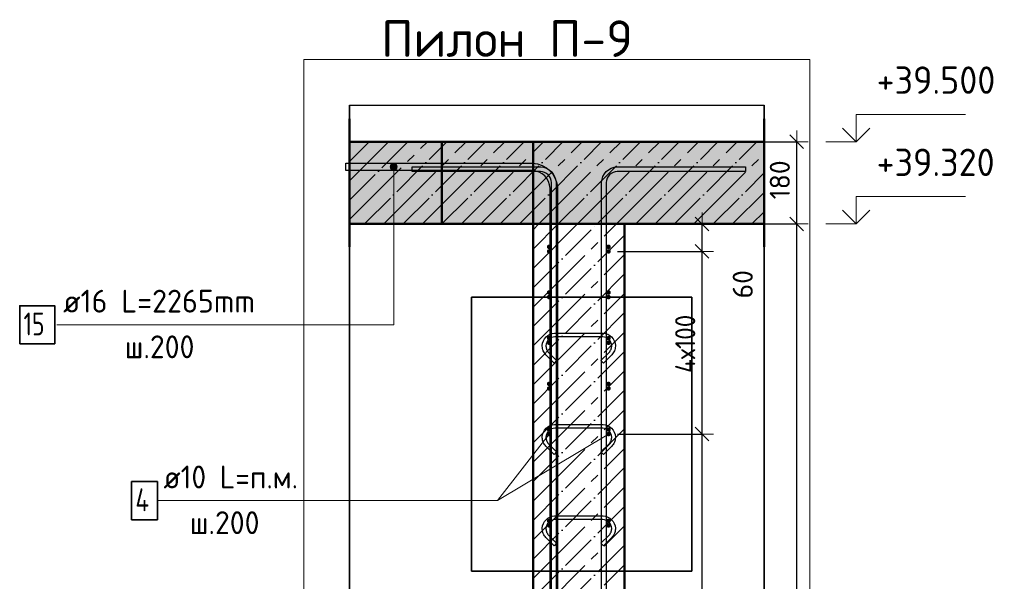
# Model space of a CAD drawing. Header units: millimetres. Extents: x -19950 to 69837, y -2757 to 40090.
# Tile 22 of 136: x -15960 to -13803, y 9130 to 10360. Entities that reach past the tile are written whole.
import ezdxf

# ---------------------------------------------------------------- set-up
doc = ezdxf.new("R2010")
doc.units = ezdxf.units.MM
doc.header["$PDMODE"] = 65
for name, pattern in [('______11', [100, 80, -10, 0, -10]), ('______5', [220, 160, -20, 20, -20]), ('________', [0])]:
    doc.linetypes.add(name, pattern=pattern)
for name, color, linetype, lineweight in [('Standard', 7, 'Continuous', 25), ('Арм.стержн. Арматура края', 96, 'Continuous', 35), ('Арм.стержн. вертикальными 1', 22, 'Continuous', 35), ('Арм.стержн.горизонт. 1', 180, 'Continuous', 35), ('Высотная отметки_ общее', 7, 'Continuous', 13), ('Размерная линия_ общее', 7, 'Continuous', 13)]:
    doc.layers.add(name, color=color, linetype=linetype, lineweight=lineweight)
doc.layers.add('Арм.стержн. вертикальными 2', color=7, linetype='Continuous', lineweight=35, true_color=0x006e00)
doc.layers.add('Арм.стержн.Стяжки', color=7, linetype='Continuous', lineweight=35, true_color=0x501e0f)
doc.styles.add('ISOCPEUR', font='ISOCPEUR')
doc.dimstyles.new('DIMSTYLE_12', dxfattribs={"dimtxt": 44, "dimasz": 50, "dimexe": 0, "dimexo": 0, "dimgap": 22, "dimtad": 0, "dimdec": 0, "dimrnd": 5, "dimzin": 12, "dimdsep": 46, "dimtxsty": 'ISOCPEUR', "dimblk1": 'ALL_ML_STRICH', "dimblk2": 'ALL_ML_STRICH', "dimsah": 1, "dimcen": 0, "dimclrd": 7, "dimclre": 256, "dimclrt": 7, "dimadec": 0, "dimazin": 0, "dimtfac": 1, "dimtdec": 0, "dimtix": 1, "dimtmove": 2, "dimatfit": 3, "dimfxl": 0, "dimtvp": 1.2, "dimtzin": 0, "dimlwd": 0, "dimlwe": -3, "dimarcsym": 0})
doc.dimstyles.new('DIMSTYLE_7', dxfattribs={"dimtxt": 44, "dimasz": 50, "dimexe": 0, "dimexo": 0, "dimgap": 22, "dimtad": 2, "dimdec": 0, "dimrnd": 5, "dimzin": 12, "dimdsep": 46, "dimtxsty": 'ISOCPEUR', "dimblk1": 'ALL_ML_STRICH', "dimblk2": 'ALL_ML_STRICH', "dimsah": 1, "dimcen": 0, "dimclrd": 7, "dimclre": 256, "dimclrt": 7, "dimadec": 0, "dimazin": 0, "dimtfac": 1, "dimtdec": 0, "dimtix": 1, "dimtmove": 2, "dimatfit": 3, "dimfxl": 0, "dimtzin": 0, "dimlwd": 0, "dimlwe": -3, "dimarcsym": 0})

# ---------------------------------------------------------------- blocks, each defined once
blk = doc.blocks.new('COMPLEX_ELEVATIONDIM_8')
at = {"layer": 'Высотная отметки_ общее', "color": 7, "linetype": 'Continuous', "lineweight": 13, "transparency": 33554687}
for p, q in [((-14128.1, 10092.6), (-14128.1, 10152.6)), ((-14128.1, 10152.6), (-13888.1, 10152.6)), ((-14128.1, 10092.6), (-14158.1, 10122.6)), ((-14128.1, 10092.6), (-14098.1, 10122.6)), ((-14128.1, 10092.6), (-14194.2, 10092.6)), ((-14128.1, 10092.6), (-14128.1, 10092.6)), ((-14128.1, 10092.6), (-14128.1, 10092.6)), ((-14128.1, 10092.6), (-14128.1, 10092.6)), ((-14128.1, 10092.6), (-14128.1, 10092.6)), ((-14128.1, 9912.6), (-14128.1, 9972.6)), ((-14128.1, 9972.6), (-13888.1, 9972.6)), ((-14128.1, 9912.6), (-14158.1, 9942.6)), ((-14128.1, 9912.6), (-14098.1, 9942.6)), ((-14128.1, 9912.6), (-14194.2, 9912.6)), ((-14128.1, 9912.6), (-14128.1, 9912.6)), ((-14128.1, 9912.6), (-14128.1, 9912.6)), ((-14128.1, 9912.6), (-14128.1, 9912.6)), ((-14128.1, 9912.6), (-14128.1, 9912.6))]:
    blk.add_line(p, q, dxfattribs=at)
at = {"layer": 'Высотная отметки_ общее', "color": 7, "linetype": 'Continuous', "lineweight": 13, "transparency": 33554687, "char_height": 60, "width": 298.477, "attachment_point": 7, "style": 'ISOCPEUR'}
for s, insert in [('\\W0.96;+39.500', (-14083.1, 10197.6)), ('\\W0.96;+39.320', (-14083.1, 10017.6))]:
    blk.add_mtext(s, dxfattribs=dict(at, insert=insert))
blk = doc.blocks.new('ALL_ML_STRICH')
at = {"color": 0, "linetype": 'ByBlock', "lineweight": -2}
for p, q in [((0, -0.5), (0, 0.5)), ((-1, 0), (0.5, 0)), ((-0.3, -0.3), (0.3, 0.3))]:
    blk.add_line(p, q, dxfattribs=at)
blk = doc.blocks.new('*D273')
at = {"layer": 'DEFPOINTS', "color": 7, "linetype": 'Continuous', "lineweight": 13, "transparency": 33554687}
for p in [(-14635.3, 9912.6), (-14587.4, 6792.6), (-14258.1, 6792.6)]:
    blk.add_point(p, dxfattribs=at)
at = {"layer": 'Размерная линия_ общее', "color": 253, "linetype": 'Continuous', "lineweight": -2, "true_color": 0xa0a0a0, "transparency": 33554687}
for p, q in [((-14615.3, 9912.6), (-14258.1, 9912.6)), ((-14567.4, 6792.6), (-14258.1, 6792.6))]:
    blk.add_line(p, q, dxfattribs=at)
at = {"layer": 'Размерная линия_ общее', "color": 7, "linetype": 'Continuous', "lineweight": -2, "transparency": 33554687}
blk.add_line((-14258.1, 6792.6), (-14258.1, 9912.6), dxfattribs=at)
at = {"layer": 'Размерная линия_ общее', "color": 7, "linetype": 'Continuous', "lineweight": 13, "transparency": 33554687, "xscale": 50, "yscale": 50, "zscale": 50}
for p, rotation in [((-14258.1, 9912.6), 90), ((-14258.1, 6792.6), 270)]:
    blk.add_blockref('ALL_ML_STRICH', p, dxfattribs=dict(at, rotation=rotation))
at = {"layer": 'Размерная линия_ общее', "color": 7, "linetype": 'Continuous', "lineweight": 13, "transparency": 33554687, "insert": (-14295.1, 8359.2), "char_height": 44, "width": 176, "attachment_point": 5, "rotation": 90, "style": 'ISOCPEUR'}
blk.add_mtext('\\A1;{3120}', dxfattribs=at)
blk = doc.blocks.new('*D274')
at = {"layer": 'DEFPOINTS', "color": 7, "linetype": 'Continuous', "lineweight": 13, "transparency": 33554687}
for p in [(-14635.3, 10092.6), (-14635.3, 9912.6), (-14258.1, 9912.6)]:
    blk.add_point(p, dxfattribs=at)
at = {"layer": 'Размерная линия_ общее', "color": 253, "linetype": 'Continuous', "lineweight": -2, "true_color": 0xa0a0a0, "transparency": 33554687}
for p, q in [((-14615.3, 10092.6), (-14258.1, 10092.6)), ((-14615.3, 9912.6), (-14258.1, 9912.6))]:
    blk.add_line(p, q, dxfattribs=at)
at = {"layer": 'Размерная линия_ общее', "color": 7, "linetype": 'Continuous', "lineweight": -2, "transparency": 33554687}
blk.add_line((-14258.1, 9912.6), (-14258.1, 10092.6), dxfattribs=at)
at = {"layer": 'Размерная линия_ общее', "color": 7, "linetype": 'Continuous', "lineweight": 13, "transparency": 33554687, "xscale": 50, "yscale": 50, "zscale": 50}
for p, rotation in [((-14258.1, 10092.6), 90), ((-14258.1, 9912.6), 270)]:
    blk.add_blockref('ALL_ML_STRICH', p, dxfattribs=dict(at, rotation=rotation))
at = {"layer": 'Размерная линия_ общее', "color": 7, "linetype": 'Continuous', "lineweight": 13, "transparency": 33554687, "insert": (-14295.1, 10009.2), "char_height": 44, "width": 132, "attachment_point": 5, "rotation": 90, "style": 'ISOCPEUR'}
blk.add_mtext('\\A1;{180}', dxfattribs=at)
blk = doc.blocks.new('*D277')
at = {"layer": 'DEFPOINTS', "color": 7, "linetype": 'Continuous', "lineweight": 13, "transparency": 33554687}
for p in [(-14670.3, 9452.6), (-14670.3, 7252.6), (-14465.3, 7252.6)]:
    blk.add_point(p, dxfattribs=at)
at = {"layer": 'Размерная линия_ общее', "color": 253, "linetype": 'Continuous', "lineweight": -2, "true_color": 0xa0a0a0, "transparency": 33554687}
for p, q in [((-14650.3, 9452.6), (-14465.3, 9452.6)), ((-14650.3, 7252.6), (-14465.3, 7252.6))]:
    blk.add_line(p, q, dxfattribs=at)
at = {"layer": 'Размерная линия_ общее', "color": 7, "linetype": 'Continuous', "lineweight": -2, "transparency": 33554687}
blk.add_line((-14465.3, 7252.6), (-14465.3, 9452.6), dxfattribs=at)
at = {"layer": 'Размерная линия_ общее', "color": 7, "linetype": 'Continuous', "lineweight": 13, "transparency": 33554687, "xscale": 50, "yscale": 50, "zscale": 50}
for p, rotation in [((-14465.3, 9452.6), 90), ((-14465.3, 7252.6), 270)]:
    blk.add_blockref('ALL_ML_STRICH', p, dxfattribs=dict(at, rotation=rotation))
at = {"layer": 'Размерная линия_ общее', "color": 7, "linetype": 'Continuous', "lineweight": 13, "transparency": 33554687, "insert": (-14524.3, 8208.6), "char_height": 44, "width": 2.2, "attachment_point": 1, "rotation": 90, "line_spacing_factor": 0.60241, "style": 'ISOCPEUR'}
blk.add_mtext('\\W0.91;11х200=2200', dxfattribs=at)
blk = doc.blocks.new('*D278')
at = {"layer": 'DEFPOINTS', "color": 7, "linetype": 'Continuous', "lineweight": 13, "transparency": 33554687}
for p in [(-14670.3, 9852.6), (-14670.3, 9452.6), (-14465.3, 9452.6)]:
    blk.add_point(p, dxfattribs=at)
at = {"layer": 'Размерная линия_ общее', "color": 253, "linetype": 'Continuous', "lineweight": -2, "true_color": 0xa0a0a0, "transparency": 33554687}
for p, q in [((-14650.3, 9852.6), (-14465.3, 9852.6)), ((-14650.3, 9452.6), (-14465.3, 9452.6))]:
    blk.add_line(p, q, dxfattribs=at)
at = {"layer": 'Размерная линия_ общее', "color": 7, "linetype": 'Continuous', "lineweight": -2, "transparency": 33554687}
blk.add_line((-14465.3, 9452.6), (-14465.3, 9852.6), dxfattribs=at)
at = {"layer": 'Размерная линия_ общее', "color": 7, "linetype": 'Continuous', "lineweight": 13, "transparency": 33554687, "xscale": 50, "yscale": 50, "zscale": 50}
for p, rotation in [((-14465.3, 9852.6), 90), ((-14465.3, 9452.6), 270)]:
    blk.add_blockref('ALL_ML_STRICH', p, dxfattribs=dict(at, rotation=rotation))
at = {"layer": 'Размерная линия_ общее', "color": 7, "linetype": 'Continuous', "lineweight": 13, "transparency": 33554687, "insert": (-14524.3, 9586.6), "char_height": 44, "width": 2.2, "attachment_point": 1, "rotation": 90, "line_spacing_factor": 0.60241, "style": 'ISOCPEUR'}
blk.add_mtext('\\W0.91;4х100', dxfattribs=at)
blk = doc.blocks.new('*D279')
at = {"layer": 'DEFPOINTS', "color": 7, "linetype": 'Continuous', "lineweight": 13, "transparency": 33554687}
for p in [(-14635.3, 9912.6), (-14670.3, 9852.6), (-14465.3, 9852.6)]:
    blk.add_point(p, dxfattribs=at)
at = {"layer": 'Размерная линия_ общее', "color": 253, "linetype": 'Continuous', "lineweight": -2, "true_color": 0xa0a0a0, "transparency": 33554687}
for p, q in [((-14615.3, 9912.6), (-14465.3, 9912.6)), ((-14650.3, 9852.6), (-14465.3, 9852.6))]:
    blk.add_line(p, q, dxfattribs=at)
at = {"layer": 'Размерная линия_ общее', "color": 7, "linetype": 'Continuous', "lineweight": -2, "transparency": 33554687}
blk.add_line((-14465.3, 9852.6), (-14465.3, 9912.6), dxfattribs=at)
at = {"layer": 'Размерная линия_ общее', "color": 7, "linetype": 'Continuous', "lineweight": 13, "transparency": 33554687, "xscale": 50, "yscale": 50, "zscale": 50}
for p, rotation in [((-14465.3, 9912.6), 90), ((-14465.3, 9852.6), 270)]:
    blk.add_blockref('ALL_ML_STRICH', p, dxfattribs=dict(at, rotation=rotation))
at = {"layer": 'Размерная линия_ общее', "color": 7, "linetype": 'Continuous', "lineweight": 13, "transparency": 33554687, "insert": (-14376.3, 9780.7), "char_height": 44, "width": 88, "attachment_point": 5, "rotation": 90, "style": 'ISOCPEUR'}
blk.add_mtext('\\A1;{60}', dxfattribs=at)

msp = doc.modelspace()

# ---------------------------------------------------------------- hatches: boundary and pattern name
at = {"layer": 'Standard', "linetype": 'Continuous', "lineweight": -3, "transparency": 33554687}
msp.add_hatch(color=7, dxfattribs=at).paths.add_polyline_path([(-15237.6, 10092.6), (-15237.6, 9912.6), (-14329.3, 9912.6), (-14329.3, 10092.6)])
at = {"layer": 'Арм.стержн. Арматура края', "linetype": 'Continuous', "lineweight": 50, "transparency": 33554687}
for points in [[(-14795.3, 9862.6), (-14795.7, 9864.5), (-14796.8, 9866.1), (-14798.4, 9867.2), (-14800.3, 9867.6), (-14802.2, 9867.2), (-14803.9, 9866.1), (-14804.9, 9864.5), (-14805.3, 9862.6), (-14804.9, 9860.7), (-14803.9, 9859.1), (-14802.2, 9858), (-14800.3, 9857.6), (-14798.4, 9858), (-14796.8, 9859.1), (-14795.7, 9860.7)], [(-14665.3, 9862.6), (-14665.7, 9864.5), (-14666.8, 9866.1), (-14668.4, 9867.2), (-14670.3, 9867.6), (-14672.2, 9867.2), (-14673.9, 9866.1), (-14674.9, 9864.5), (-14675.3, 9862.6), (-14674.9, 9860.7), (-14673.9, 9859.1), (-14672.2, 9858), (-14670.3, 9857.6), (-14668.4, 9858), (-14666.8, 9859.1), (-14665.7, 9860.7)], [(-14795.3, 9762.6), (-14795.7, 9764.5), (-14796.8, 9766.1), (-14798.4, 9767.2), (-14800.3, 9767.6), (-14802.2, 9767.2), (-14803.9, 9766.1), (-14804.9, 9764.5), (-14805.3, 9762.6), (-14804.9, 9760.7), (-14803.9, 9759.1), (-14802.2, 9758), (-14800.3, 9757.6), (-14798.4, 9758), (-14796.8, 9759.1), (-14795.7, 9760.7)], [(-14665.3, 9762.6), (-14665.7, 9764.5), (-14666.8, 9766.1), (-14668.4, 9767.2), (-14670.3, 9767.6), (-14672.2, 9767.2), (-14673.9, 9766.1), (-14674.9, 9764.5), (-14675.3, 9762.6), (-14674.9, 9760.7), (-14673.9, 9759.1), (-14672.2, 9758), (-14670.3, 9757.6), (-14668.4, 9758), (-14666.8, 9759.1), (-14665.7, 9760.7)], [(-14795.3, 9662.6), (-14795.7, 9664.5), (-14796.8, 9666.1), (-14798.4, 9667.2), (-14800.3, 9667.6), (-14802.2, 9667.2), (-14803.9, 9666.1), (-14804.9, 9664.5), (-14805.3, 9662.6), (-14804.9, 9660.7), (-14803.9, 9659.1), (-14802.2, 9658), (-14800.3, 9657.6), (-14798.4, 9658), (-14796.8, 9659.1), (-14795.7, 9660.7)], [(-14665.3, 9662.6), (-14665.7, 9664.5), (-14666.8, 9666.1), (-14668.4, 9667.2), (-14670.3, 9667.6), (-14672.2, 9667.2), (-14673.9, 9666.1), (-14674.9, 9664.5), (-14675.3, 9662.6), (-14674.9, 9660.7), (-14673.9, 9659.1), (-14672.2, 9658), (-14670.3, 9657.6), (-14668.4, 9658), (-14666.8, 9659.1), (-14665.7, 9660.7)], [(-14795.3, 9562.6), (-14795.7, 9564.5), (-14796.8, 9566.1), (-14798.4, 9567.2), (-14800.3, 9567.6), (-14802.2, 9567.2), (-14803.9, 9566.1), (-14804.9, 9564.5), (-14805.3, 9562.6), (-14804.9, 9560.7), (-14803.9, 9559.1), (-14802.2, 9558), (-14800.3, 9557.6), (-14798.4, 9558), (-14796.8, 9559.1), (-14795.7, 9560.7)], [(-14665.3, 9562.6), (-14665.7, 9564.5), (-14666.8, 9566.1), (-14668.4, 9567.2), (-14670.3, 9567.6), (-14672.2, 9567.2), (-14673.9, 9566.1), (-14674.9, 9564.5), (-14675.3, 9562.6), (-14674.9, 9560.7), (-14673.9, 9559.1), (-14672.2, 9558), (-14670.3, 9557.6), (-14668.4, 9558), (-14666.8, 9559.1), (-14665.7, 9560.7)], [(-14795.3, 9462.6), (-14795.7, 9464.5), (-14796.8, 9466.1), (-14798.4, 9467.2), (-14800.3, 9467.6), (-14802.2, 9467.2), (-14803.9, 9466.1), (-14804.9, 9464.5), (-14805.3, 9462.6), (-14804.9, 9460.7), (-14803.9, 9459.1), (-14802.2, 9458), (-14800.3, 9457.6), (-14798.4, 9458), (-14796.8, 9459.1), (-14795.7, 9460.7)], [(-14665.3, 9462.6), (-14665.7, 9464.5), (-14666.8, 9466.1), (-14668.4, 9467.2), (-14670.3, 9467.6), (-14672.2, 9467.2), (-14673.9, 9466.1), (-14674.9, 9464.5), (-14675.3, 9462.6), (-14674.9, 9460.7), (-14673.9, 9459.1), (-14672.2, 9458), (-14670.3, 9457.6), (-14668.4, 9458), (-14666.8, 9459.1), (-14665.7, 9460.7)], [(-14795.3, 9262.6), (-14795.7, 9264.5), (-14796.8, 9266.1), (-14798.4, 9267.2), (-14800.3, 9267.6), (-14802.2, 9267.2), (-14803.9, 9266.1), (-14804.9, 9264.5), (-14805.3, 9262.6), (-14804.9, 9260.7), (-14803.9, 9259.1), (-14802.2, 9258), (-14800.3, 9257.6), (-14798.4, 9258), (-14796.8, 9259.1), (-14795.7, 9260.7)], [(-14665.3, 9262.6), (-14665.7, 9264.5), (-14666.8, 9266.1), (-14668.4, 9267.2), (-14670.3, 9267.6), (-14672.2, 9267.2), (-14673.9, 9266.1), (-14674.9, 9264.5), (-14675.3, 9262.6), (-14674.9, 9260.7), (-14673.9, 9259.1), (-14672.2, 9258), (-14670.3, 9257.6), (-14668.4, 9258), (-14666.8, 9259.1), (-14665.7, 9260.7)]]:
    msp.add_hatch(color=4, dxfattribs=at).paths.add_polyline_path(points)
at = {"layer": 'Арм.стержн. вертикальными 2', "linetype": 'Continuous', "lineweight": 13, "transparency": 33554687}
for points in [[(-15148.3, 10037.6), (-15133.3, 10037.6), (-15134.3, 10041.4)], [(-15148.3, 10037.6), (-15134.3, 10041.4), (-15147.2, 10041.4)], [(-15147.2, 10033.9), (-15133.3, 10037.6), (-15148.3, 10037.6)], [(-15147.2, 10041.4), (-15134.3, 10041.4), (-15137, 10044.1)], [(-15147.2, 10041.4), (-15137, 10044.1), (-15144.5, 10044.1)], [(-15147.2, 10033.9), (-15134.3, 10033.9), (-15133.3, 10037.6)], [(-15144.5, 10031.2), (-15134.3, 10033.9), (-15147.2, 10033.9)], [(-15144.5, 10044.1), (-15137, 10044.1), (-15140.8, 10045.1)], [(-15144.5, 10031.2), (-15137, 10031.2), (-15134.3, 10033.9)], [(-15137, 10031.2), (-15144.5, 10031.2), (-15140.8, 10030.1)]]:
    msp.add_hatch(color=7, dxfattribs=at).paths.add_polyline_path(points)
at = {"layer": 'Арм.стержн.горизонт. 1', "linetype": 'Continuous', "lineweight": 50, "transparency": 33554687}
for points in [[(-14795.3, 9852.6), (-14795.7, 9854.5), (-14796.8, 9856.1), (-14798.4, 9857.2), (-14800.3, 9857.6), (-14802.2, 9857.2), (-14803.9, 9856.1), (-14804.9, 9854.5), (-14805.3, 9852.6), (-14804.9, 9850.7), (-14803.9, 9849.1), (-14802.2, 9848), (-14800.3, 9847.6), (-14798.4, 9848), (-14796.8, 9849.1), (-14795.7, 9850.7)], [(-14665.3, 9852.6), (-14665.7, 9854.5), (-14666.8, 9856.1), (-14668.4, 9857.2), (-14670.3, 9857.6), (-14672.2, 9857.2), (-14673.9, 9856.1), (-14674.9, 9854.5), (-14675.3, 9852.6), (-14674.9, 9850.7), (-14673.9, 9849.1), (-14672.2, 9848), (-14670.3, 9847.6), (-14668.4, 9848), (-14666.8, 9849.1), (-14665.7, 9850.7)], [(-14795.3, 9752.6), (-14795.7, 9754.5), (-14796.8, 9756.1), (-14798.4, 9757.2), (-14800.3, 9757.6), (-14802.2, 9757.2), (-14803.9, 9756.1), (-14804.9, 9754.5), (-14805.3, 9752.6), (-14804.9, 9750.7), (-14803.9, 9749.1), (-14802.2, 9748), (-14800.3, 9747.6), (-14798.4, 9748), (-14796.8, 9749.1), (-14795.7, 9750.7)], [(-14665.3, 9752.6), (-14665.7, 9754.5), (-14666.8, 9756.1), (-14668.4, 9757.2), (-14670.3, 9757.6), (-14672.2, 9757.2), (-14673.9, 9756.1), (-14674.9, 9754.5), (-14675.3, 9752.6), (-14674.9, 9750.7), (-14673.9, 9749.1), (-14672.2, 9748), (-14670.3, 9747.6), (-14668.4, 9748), (-14666.8, 9749.1), (-14665.7, 9750.7)], [(-14795.3, 9652.6), (-14795.7, 9654.5), (-14796.8, 9656.1), (-14798.4, 9657.2), (-14800.3, 9657.6), (-14802.2, 9657.2), (-14803.9, 9656.1), (-14804.9, 9654.5), (-14805.3, 9652.6), (-14804.9, 9650.7), (-14803.9, 9649.1), (-14802.2, 9648), (-14800.3, 9647.6), (-14798.4, 9648), (-14796.8, 9649.1), (-14795.7, 9650.7)], [(-14665.3, 9652.6), (-14665.7, 9654.5), (-14666.8, 9656.1), (-14668.4, 9657.2), (-14670.3, 9657.6), (-14672.2, 9657.2), (-14673.9, 9656.1), (-14674.9, 9654.5), (-14675.3, 9652.6), (-14674.9, 9650.7), (-14673.9, 9649.1), (-14672.2, 9648), (-14670.3, 9647.6), (-14668.4, 9648), (-14666.8, 9649.1), (-14665.7, 9650.7)], [(-14795.3, 9552.6), (-14795.7, 9554.5), (-14796.8, 9556.1), (-14798.4, 9557.2), (-14800.3, 9557.6), (-14802.2, 9557.2), (-14803.9, 9556.1), (-14804.9, 9554.5), (-14805.3, 9552.6), (-14804.9, 9550.7), (-14803.9, 9549.1), (-14802.2, 9548), (-14800.3, 9547.6), (-14798.4, 9548), (-14796.8, 9549.1), (-14795.7, 9550.7)], [(-14665.3, 9552.6), (-14665.7, 9554.5), (-14666.8, 9556.1), (-14668.4, 9557.2), (-14670.3, 9557.6), (-14672.2, 9557.2), (-14673.9, 9556.1), (-14674.9, 9554.5), (-14675.3, 9552.6), (-14674.9, 9550.7), (-14673.9, 9549.1), (-14672.2, 9548), (-14670.3, 9547.6), (-14668.4, 9548), (-14666.8, 9549.1), (-14665.7, 9550.7)], [(-14795.3, 9452.6), (-14795.7, 9454.5), (-14796.8, 9456.1), (-14798.4, 9457.2), (-14800.3, 9457.6), (-14802.2, 9457.2), (-14803.9, 9456.1), (-14804.9, 9454.5), (-14805.3, 9452.6), (-14804.9, 9450.7), (-14803.9, 9449.1), (-14802.2, 9448), (-14800.3, 9447.6), (-14798.4, 9448), (-14796.8, 9449.1), (-14795.7, 9450.7)], [(-14665.3, 9452.6), (-14665.7, 9454.5), (-14666.8, 9456.1), (-14668.4, 9457.2), (-14670.3, 9457.6), (-14672.2, 9457.2), (-14673.9, 9456.1), (-14674.9, 9454.5), (-14675.3, 9452.6), (-14674.9, 9450.7), (-14673.9, 9449.1), (-14672.2, 9448), (-14670.3, 9447.6), (-14668.4, 9448), (-14666.8, 9449.1), (-14665.7, 9450.7)], [(-14795.3, 9252.6), (-14795.7, 9254.5), (-14796.8, 9256.1), (-14798.4, 9257.2), (-14800.3, 9257.6), (-14802.2, 9257.2), (-14803.9, 9256.1), (-14804.9, 9254.5), (-14805.3, 9252.6), (-14804.9, 9250.7), (-14803.9, 9249.1), (-14802.2, 9248), (-14800.3, 9247.6), (-14798.4, 9248), (-14796.8, 9249.1), (-14795.7, 9250.7)], [(-14665.3, 9252.6), (-14665.7, 9254.5), (-14666.8, 9256.1), (-14668.4, 9257.2), (-14670.3, 9257.6), (-14672.2, 9257.2), (-14673.9, 9256.1), (-14674.9, 9254.5), (-14675.3, 9252.6), (-14674.9, 9250.7), (-14673.9, 9249.1), (-14672.2, 9248), (-14670.3, 9247.6), (-14668.4, 9248), (-14666.8, 9249.1), (-14665.7, 9250.7)]]:
    msp.add_hatch(color=4, dxfattribs=at).paths.add_polyline_path(points)

# ---------------------------------------------------------------- linework, layer by layer
at = {"layer": 'Standard', "color": 52, "linetype": 'Continuous', "lineweight": -3, "transparency": 33554687}
for p, q in [((-15237.6, 10172.8), (-14329.3, 10172.8)), ((-15237.6, 10172.8), (-14329.3, 10172.8)), ((-15237.6, 10172.8), (-15237.6, 6462.4)), ((-15237.6, 6462.4), (-15237.6, 10172.8)), ((-14329.3, 10172.8), (-14329.3, 6462.4)), ((-14329.3, 6462.4), (-14329.3, 10172.8)), ((-14970.6, 9752.6), (-14488.1, 9752.6)), ((-14488.1, 9752.6), (-14970.6, 9752.6)), ((-14970.6, 9752.6), (-14970.6, 9152.6)), ((-14970.6, 9152.6), (-14970.6, 9752.6)), ((-14488.1, 9752.6), (-14488.1, 9152.6)), ((-14488.1, 9152.6), (-14488.1, 9752.6)), ((-14488.1, 9152.6), (-14970.6, 9152.6)), ((-14970.6, 9152.6), (-14488.1, 9152.6))]:
    msp.add_line(p, q, dxfattribs=at)
at = {"layer": 'Standard', "color": 7, "linetype": 'Continuous', "lineweight": 50, "transparency": 33554687}
for p, q in [((-15237.6, 10142.6), (-15237.6, 9862.6)), ((-14329.3, 9862.6), (-14329.3, 10142.6)), ((-14329.3, 10092.6), (-15237.6, 10092.6)), ((-15237.6, 9912.6), (-14835.3, 9912.6)), ((-14635.3, 9912.6), (-14835.3, 9912.6)), ((-14835.3, 9912.6), (-14835.3, 6792.6)), ((-14835.3, 9912.6), (-14635.3, 9912.6)), ((-14635.3, 6792.6), (-14635.3, 9912.6)), ((-14635.3, 9912.6), (-14329.3, 9912.6))]:
    msp.add_line(p, q, dxfattribs=at)
at = {"layer": 'Standard', "color": 7, "linetype": '______11', "lineweight": -3, "transparency": 33554687}
for p, q in [((-15237.6, 10049.4), (-15194.4, 10092.6)), ((-15237.6, 9964.6), (-15109.5, 10092.6)), ((-15204.7, 9912.6), (-15024.7, 10092.6)), ((-15119.8, 9912.6), (-14939.8, 10092.6)), ((-15035, 9912.6), (-14855, 10092.6)), ((-14950.1, 9912.6), (-14770.1, 10092.6)), ((-14865.3, 9912.6), (-14685.3, 10092.6)), ((-14780.4, 9912.6), (-14600.4, 10092.6)), ((-14695.5, 9912.6), (-14515.5, 10092.6)), ((-14610.7, 9912.6), (-14430.7, 10092.6)), ((-14525.8, 9912.6), (-14345.8, 10092.6)), ((-14441, 9912.6), (-14329.3, 10024.3)), ((-14356.1, 9912.6), (-14329.3, 9939.4)), ((-14835.3, 9772.8), (-14695.5, 9912.6)), ((-14835.3, 9857.7), (-14780.4, 9912.6)), ((-14835.3, 9688), (-14635.3, 9888)), ((-14835.3, 9603.1), (-14635.3, 9803.1)), ((-14835.3, 9518.3), (-14635.3, 9718.3)), ((-14835.3, 9433.4), (-14635.3, 9633.4)), ((-14835.3, 9348.6), (-14635.3, 9548.6)), ((-14835.3, 9263.7), (-14635.3, 9463.7)), ((-14835.3, 9178.9), (-14635.3, 9378.9)), ((-14835.3, 9094), (-14635.3, 9294)), ((-14835.3, 9009.2), (-14635.3, 9209.2))]:
    msp.add_line(p, q, dxfattribs=at)
at = {"layer": 'Standard', "color": 7, "linetype": '______5', "lineweight": -3, "transparency": 33554687}
for p, q in [((-15237.6, 10091.8), (-15236.8, 10092.6)), ((-15237.6, 10007), (-15151.9, 10092.6)), ((-15237.6, 9922.1), (-15067.1, 10092.6)), ((-15162.2, 9912.6), (-14982.2, 10092.6)), ((-15077.4, 9912.6), (-14897.4, 10092.6)), ((-14992.5, 9912.6), (-14812.5, 10092.6)), ((-14907.7, 9912.6), (-14727.7, 10092.6)), ((-14822.8, 9912.6), (-14642.8, 10092.6)), ((-14738, 9912.6), (-14558, 10092.6)), ((-14653.1, 9912.6), (-14473.1, 10092.6)), ((-14568.3, 9912.6), (-14388.3, 10092.6)), ((-14483.4, 9912.6), (-14329.3, 10066.7)), ((-14398.6, 9912.6), (-14329.3, 9981.8)), ((-14835.3, 9730.4), (-14653.1, 9912.6)), ((-14835.3, 9815.3), (-14738, 9912.6)), ((-14835.3, 9900.1), (-14822.8, 9912.6)), ((-14835.3, 9645.6), (-14635.3, 9845.6)), ((-14835.3, 9560.7), (-14635.3, 9760.7)), ((-14835.3, 9475.9), (-14635.3, 9675.9)), ((-14835.3, 9391), (-14635.3, 9591)), ((-14835.3, 9306.1), (-14635.3, 9506.1)), ((-14835.3, 9221.3), (-14635.3, 9421.3)), ((-14835.3, 9136.4), (-14635.3, 9336.4)), ((-14835.3, 9051.6), (-14635.3, 9251.6)), ((-14835.3, 8966.7), (-14635.3, 9166.7))]:
    msp.add_line(p, q, dxfattribs=at)
at = {"layer": 'Standard', "color": 7, "linetype": '________', "lineweight": 50, "transparency": 33554687}
for p, q in [((-15035.3, 10092.6), (-15035.3, 9912.6)), ((-14835.3, 9912.6), (-14835.3, 10092.6))]:
    msp.add_line(p, q, dxfattribs=at)
at = {"layer": 'Standard', "color": 7, "linetype": 'Continuous', "lineweight": 13, "transparency": 33554687}
msp.add_line((-14670.3, 9452.6), (-14913.3, 9307), dxfattribs=at)
msp.add_lwpolyline([(-15337.6, 6362.4), (-14229.3, 6362.4), (-14229.3, 10272.8), (-15337.6, 10272.8), (-15337.6, 6362.4)], dxfattribs=at)
at = {"layer": 'Арм.стержн. вертикальными 1', "color": 4, "linetype": 'Continuous', "lineweight": 25, "transparency": 33554687}
for points in [[(-14795.3, 6792.6), (-14795.3, 10003.6), (-14795.9, 10008.1), (-14797.5, 10012.7), (-14799.8, 10016.9), (-14802.7, 10020.3), (-14806.1, 10023.1), (-14810.3, 10025.5), (-14814.8, 10027), (-14819.4, 10027.6), (-15100.3, 10027.6), (-15100.3, 10037.6), (-14818.7, 10037.6), (-14812.6, 10036.8), (-14806.2, 10034.7), (-14800.4, 10031.4), (-14795.6, 10027.4), (-14791.5, 10022.6), (-14788.3, 10016.7), (-14786.2, 10010.4), (-14785.3, 10004.3), (-14785.3, 6792.6), (-14795.3, 6792.6)], [(-14795.3, 6792.6), (-14795.3, 10003.6), (-14795.9, 10008.1), (-14797.5, 10012.7), (-14799.8, 10016.9), (-14802.7, 10020.3), (-14806.1, 10023.1), (-14810.3, 10025.5), (-14814.8, 10027), (-14819.4, 10027.6), (-15100.3, 10027.6), (-15100.3, 10037.6), (-14818.7, 10037.6), (-14812.6, 10036.8), (-14806.2, 10034.7), (-14800.4, 10031.4), (-14795.6, 10027.4), (-14791.5, 10022.6), (-14788.3, 10016.7), (-14786.2, 10010.4), (-14785.3, 10004.3), (-14785.3, 6792.6), (-14795.3, 6792.6)], [(-14685.3, 6792.6), (-14685.3, 10004.3), (-14684.5, 10010.4), (-14682.4, 10016.7), (-14679.1, 10022.6), (-14675.1, 10027.4), (-14670.3, 10031.4), (-14664.4, 10034.7), (-14658.1, 10036.8), (-14652, 10037.6), (-14370.3, 10037.6), (-14370.3, 10027.6), (-14651.3, 10027.6), (-14655.8, 10027), (-14660.4, 10025.5), (-14664.6, 10023.1), (-14668, 10020.3), (-14670.8, 10016.9), (-14673.2, 10012.7), (-14674.7, 10008.1), (-14675.3, 10003.6), (-14675.3, 6792.6), (-14685.3, 6792.6)], [(-14685.3, 6792.6), (-14685.3, 10004.3), (-14684.5, 10010.4), (-14682.4, 10016.7), (-14679.1, 10022.6), (-14675.1, 10027.4), (-14670.3, 10031.4), (-14664.4, 10034.7), (-14658.1, 10036.8), (-14652, 10037.6), (-14370.3, 10037.6), (-14370.3, 10027.6), (-14651.3, 10027.6), (-14655.8, 10027), (-14660.4, 10025.5), (-14664.6, 10023.1), (-14668, 10020.3), (-14670.8, 10016.9), (-14673.2, 10012.7), (-14674.7, 10008.1), (-14675.3, 10003.6), (-14675.3, 6792.6), (-14685.3, 6792.6)]]:
    msp.add_lwpolyline(points, dxfattribs=at)
at = {"layer": 'Арм.стержн. вертикальными 2', "color": 7, "linetype": 'Continuous', "lineweight": 13, "transparency": 33554687}
for p, q in [((-15148.3, 10037.6), (-15148.3, 10037.6)), ((-15140.8, 10045.1), (-15140.8, 10045.1)), ((-15140.8, 9692), (-15140.8, 10037.6)), ((-15140.8, 10030.1), (-15140.8, 10030.1)), ((-15133.3, 10037.6), (-15133.3, 10037.6)), ((-15878.3, 9692), (-15140.8, 9692))]:
    msp.add_line(p, q, dxfattribs=at)
at = {"layer": 'Арм.стержн. вертикальными 2', "color": 7, "linetype": 'Continuous', "lineweight": 25, "transparency": 33554687}
msp.add_lwpolyline([(-15245.6, 10045.6), (-14835.7, 10045.6), (-14825.9, 10044.3), (-14815.8, 10040.9), (-14806.4, 10035.7), (-14798.7, 10029.2), (-14792.3, 10021.5), (-14787, 10012.2), (-14783.7, 10002), (-14782.3, 9992.3), (-14782.3, 8415.6), (-14798.3, 8415.6), (-14798.3, 9991.2), (-14799.3, 9998.4), (-14801.7, 10005.7), (-14805.5, 10012.4), (-14810.1, 10017.9), (-14815.5, 10022.4), (-14822.2, 10026.2), (-14829.6, 10028.6), (-14836.8, 10029.6), (-15245.6, 10029.6), (-15245.6, 10045.6)], dxfattribs=at)
msp.add_lwpolyline([(-15245.6, 10045.6), (-14835.7, 10045.6), (-14825.9, 10044.3), (-14815.8, 10040.9), (-14806.4, 10035.7), (-14798.7, 10029.2), (-14792.3, 10021.5), (-14787, 10012.2), (-14783.7, 10002), (-14782.3, 9992.3), (-14782.3, 8415.6), (-14798.3, 8415.6), (-14798.3, 9991.2), (-14799.3, 9998.4), (-14801.7, 10005.7), (-14805.5, 10012.4), (-14810.1, 10017.9), (-14815.5, 10022.4), (-14822.2, 10026.2), (-14829.6, 10028.6), (-14836.8, 10029.6), (-15245.6, 10029.6), (-15245.6, 10045.6)], dxfattribs=at)
at = {"layer": 'Арм.стержн. вертикальными 2', "color": 7, "linetype": 'Continuous', "lineweight": 35, "transparency": 33554687}
msp.add_lwpolyline([(-15959.9, 9650.3), (-15883.3, 9650.3), (-15883.3, 9733.7), (-15959.9, 9733.7), (-15959.9, 9650.3)], dxfattribs=at)
at = {"layer": 'Арм.стержн. вертикальными 2', "color": 7, "linetype": 'Continuous', "lineweight": 13, "transparency": 33554687}
msp.add_circle((-15140.8, 10037.6), 7.5, dxfattribs=at)
at = {"layer": 'Арм.стержн.горизонт. 1', "color": 52, "linetype": 'Continuous', "lineweight": 50, "transparency": 33554687}
for p, q in [((-14835.3, 9912.6), (-14835.3, 9912.6)), ((-14635.3, 9912.6), (-14635.3, 9912.6))]:
    msp.add_line(p, q, dxfattribs=at)
at = {"layer": 'Арм.стержн.горизонт. 1', "color": 7, "linetype": 'Continuous', "lineweight": 13, "transparency": 33554687}
for p, q in [((-14913.3, 9307), (-14800.3, 9452.6)), ((-15658.3, 9307), (-14913.3, 9307))]:
    msp.add_line(p, q, dxfattribs=at)
at = {"layer": 'Арм.стержн.горизонт. 1', "color": 7, "linetype": 'Continuous', "lineweight": 35, "transparency": 33554687}
msp.add_lwpolyline([(-15714.9, 9265.3), (-15658.3, 9265.3), (-15658.3, 9348.7), (-15714.9, 9348.7), (-15714.9, 9265.3)], dxfattribs=at)
at = {"layer": 'Арм.стержн.Стяжки', "color": 40, "linetype": 'Continuous', "lineweight": 25, "transparency": 33554687}
for points in [[(-14789.5, 9608.1), (-14807.6, 9626.1), (-14809.2, 9628.1), (-14810.8, 9630.2), (-14812.1, 9632.4), (-14813.2, 9634.8), (-14814.1, 9637.2), (-14814.7, 9639.7), (-14815.1, 9642.3), (-14815.3, 9644.8), (-14815.3, 9646.8), (-14814.6, 9651.7), (-14813, 9656.8), (-14810.3, 9661.4), (-14807.1, 9665.3), (-14803.3, 9668.5), (-14798.6, 9671.1), (-14793.5, 9672.8), (-14788.6, 9673.5), (-14682, 9673.5), (-14677.1, 9672.8), (-14672, 9671.1), (-14667.4, 9668.5), (-14663.5, 9665.3), (-14660.3, 9661.4), (-14657.7, 9656.8), (-14656, 9651.7), (-14655.3, 9646.8), (-14655.3, 9644.8), (-14655.5, 9642.3), (-14655.9, 9639.7), (-14656.6, 9637.2), (-14657.4, 9634.8), (-14658.5, 9632.4), (-14659.9, 9630.2), (-14661.4, 9628.1), (-14663.1, 9626.1), (-14681.1, 9608.1), (-14686.8, 9613.7), (-14668.9, 9631.6), (-14667.7, 9633), (-14666.6, 9634.6), (-14665.6, 9636.2), (-14664.8, 9637.8), (-14664.2, 9639.6), (-14663.8, 9641.4), (-14663.5, 9643.2), (-14663.3, 9645.1), (-14663.3, 9646.2), (-14663.8, 9649.9), (-14665, 9653.5), (-14666.9, 9656.9), (-14669.2, 9659.6), (-14671.9, 9661.9), (-14675.3, 9663.8), (-14678.9, 9665), (-14682.6, 9665.5), (-14788.1, 9665.5), (-14791.7, 9665), (-14795.4, 9663.8), (-14798.7, 9661.9), (-14801.5, 9659.6), (-14803.7, 9656.9), (-14805.6, 9653.5), (-14806.8, 9649.9), (-14807.3, 9646.2), (-14807.3, 9645.1), (-14807.2, 9643.2), (-14806.9, 9641.4), (-14806.4, 9639.6), (-14805.8, 9637.8), (-14805, 9636.2), (-14804.1, 9634.6), (-14803, 9633), (-14801.7, 9631.6), (-14783.9, 9613.7), (-14789.5, 9608.1)], [(-14789.5, 9408.1), (-14807.6, 9426.1), (-14809.2, 9428.1), (-14810.8, 9430.2), (-14812.1, 9432.4), (-14813.2, 9434.8), (-14814.1, 9437.2), (-14814.7, 9439.7), (-14815.1, 9442.3), (-14815.3, 9444.8), (-14815.3, 9446.8), (-14814.6, 9451.7), (-14813, 9456.8), (-14810.3, 9461.4), (-14807.1, 9465.3), (-14803.3, 9468.5), (-14798.6, 9471.1), (-14793.5, 9472.8), (-14788.6, 9473.5), (-14682, 9473.5), (-14677.1, 9472.8), (-14672, 9471.1), (-14667.4, 9468.5), (-14663.5, 9465.3), (-14660.3, 9461.4), (-14657.7, 9456.8), (-14656, 9451.7), (-14655.3, 9446.8), (-14655.3, 9444.8), (-14655.5, 9442.3), (-14655.9, 9439.7), (-14656.6, 9437.2), (-14657.4, 9434.8), (-14658.5, 9432.4), (-14659.9, 9430.2), (-14661.4, 9428.1), (-14663.1, 9426.1), (-14681.1, 9408.1), (-14686.8, 9413.7), (-14668.9, 9431.6), (-14667.7, 9433), (-14666.6, 9434.6), (-14665.6, 9436.2), (-14664.8, 9437.8), (-14664.2, 9439.6), (-14663.8, 9441.4), (-14663.5, 9443.2), (-14663.3, 9445.1), (-14663.3, 9446.2), (-14663.8, 9449.9), (-14665, 9453.5), (-14666.9, 9456.9), (-14669.2, 9459.6), (-14671.9, 9461.9), (-14675.3, 9463.8), (-14678.9, 9465), (-14682.6, 9465.5), (-14788.1, 9465.5), (-14791.7, 9465), (-14795.4, 9463.8), (-14798.7, 9461.9), (-14801.5, 9459.6), (-14803.7, 9456.9), (-14805.6, 9453.5), (-14806.8, 9449.9), (-14807.3, 9446.2), (-14807.3, 9445.1), (-14807.2, 9443.2), (-14806.9, 9441.4), (-14806.4, 9439.6), (-14805.8, 9437.8), (-14805, 9436.2), (-14804.1, 9434.6), (-14803, 9433), (-14801.7, 9431.6), (-14783.9, 9413.7), (-14789.5, 9408.1)], [(-14789.5, 9208.1), (-14807.6, 9226.1), (-14809.2, 9228.1), (-14810.8, 9230.2), (-14812.1, 9232.4), (-14813.2, 9234.8), (-14814.1, 9237.2), (-14814.7, 9239.7), (-14815.1, 9242.3), (-14815.3, 9244.8), (-14815.3, 9246.8), (-14814.6, 9251.7), (-14813, 9256.8), (-14810.3, 9261.4), (-14807.1, 9265.3), (-14803.3, 9268.5), (-14798.6, 9271.1), (-14793.5, 9272.8), (-14788.6, 9273.5), (-14682, 9273.5), (-14677.1, 9272.8), (-14672, 9271.1), (-14667.4, 9268.5), (-14663.5, 9265.3), (-14660.3, 9261.4), (-14657.7, 9256.8), (-14656, 9251.7), (-14655.3, 9246.8), (-14655.3, 9244.8), (-14655.5, 9242.3), (-14655.9, 9239.7), (-14656.6, 9237.2), (-14657.4, 9234.8), (-14658.5, 9232.4), (-14659.9, 9230.2), (-14661.4, 9228.1), (-14663.1, 9226.1), (-14681.1, 9208.1), (-14686.8, 9213.7), (-14668.9, 9231.6), (-14667.7, 9233), (-14666.6, 9234.6), (-14665.6, 9236.2), (-14664.8, 9237.8), (-14664.2, 9239.6), (-14663.8, 9241.4), (-14663.5, 9243.2), (-14663.3, 9245.1), (-14663.3, 9246.2), (-14663.8, 9249.9), (-14665, 9253.5), (-14666.9, 9256.9), (-14669.2, 9259.6), (-14671.9, 9261.9), (-14675.3, 9263.8), (-14678.9, 9265), (-14682.6, 9265.5), (-14788.1, 9265.5), (-14791.7, 9265), (-14795.4, 9263.8), (-14798.7, 9261.9), (-14801.5, 9259.6), (-14803.7, 9256.9), (-14805.6, 9253.5), (-14806.8, 9249.9), (-14807.3, 9246.2), (-14807.3, 9245.1), (-14807.2, 9243.2), (-14806.9, 9241.4), (-14806.4, 9239.6), (-14805.8, 9237.8), (-14805, 9236.2), (-14804.1, 9234.6), (-14803, 9233), (-14801.7, 9231.6), (-14783.9, 9213.7), (-14789.5, 9208.1)]]:
    msp.add_lwpolyline(points, dxfattribs=at)

# ---------------------------------------------------------------- block references
at = {"layer": 'Высотная отметки_ общее', "color": 7, "linetype": 'Continuous', "lineweight": 13, "transparency": 33554687}
msp.add_blockref('COMPLEX_ELEVATIONDIM_8', (0, 0), dxfattribs=at)

# ---------------------------------------------------------------- texts
at = {"layer": 'Standard', "color": 7, "linetype": 'Continuous', "lineweight": 13, "transparency": 33554687, "insert": (-15168.3, 10318.4), "char_height": 80, "width": 550.788, "attachment_point": 4, "style": 'ISOCPEUR'}
msp.add_mtext('\\A1;{\\fISOCPEUR|i0|b0;\\H80.000000;\\W1.000000;\\C7;Пилон П-9}\\P', dxfattribs=at)
at = {"layer": 'Арм.стержн. вертикальными 2', "color": 7, "linetype": 'Continuous', "lineweight": 25, "transparency": 33554687, "char_height": 50, "attachment_point": 7, "style": 'ISOCPEUR'}
for s, insert, width in [('\\W0.96;ø16 L=2265mm ', (-15864.9, 9718.7), 488.755), ('\\W0.75;15', (-15951.6, 9668.7), 78.713), ('\\W0.95;ш.200 ', (-15729.9, 9618.7), 218.666)]:
    msp.add_mtext(s, dxfattribs=dict(at, insert=insert, width=width))
at = {"layer": 'Арм.стержн.горизонт. 1', "color": 7, "linetype": 'Continuous', "lineweight": 25, "transparency": 33554687, "char_height": 50, "attachment_point": 7, "style": 'ISOCPEUR'}
for s, insert, width in [('\\W0.94;ø10 L=п.м.', (-15644.9, 9333.7), 333.305), ('\\W0.80;4', (-15706.6, 9283.7), 59.972), ('\\W0.95;ш.200 ', (-15587.4, 9233.7), 218.666)]:
    msp.add_mtext(s, dxfattribs=dict(at, insert=insert, width=width))

# ---------------------------------------------------------------- dimensions: what is measured, and where the dimension line sits
at = {"layer": 'Размерная линия_ общее', "color": 7, "linetype": 'Continuous', "lineweight": 13, "transparency": 33554687}
for base, p1, p2, dimstyle, picture, middle in [((-14258.1, 10092.6), (-14615.3, 9912.6), (-14615.3, 10092.6), 'DIMSTYLE_7', '*D274', (-14295.1, 10009.2)), ((-14465.3, 9912.6), (-14650.3, 9852.6), (-14615.3, 9912.6), 'DIMSTYLE_12', '*D279', (-14376.3, 9780.7)), ((-14258.1, 9912.6), (-14567.4, 6792.6), (-14615.3, 9912.6), 'DIMSTYLE_7', '*D273', (-14295.1, 8359.2))]:
    dim = msp.add_linear_dim(base=base, p1=p1, p2=p2, angle=90, dimstyle=dimstyle, override={"dimpost": '<>', "dimclrd": 7, "dimclre": 253, "dimclrt": 7, "dimlwd": 0, "dimlwe": 65533}, dxfattribs=at)
    dim.commit()
    dim.dimension.update_dxf_attribs({"geometry": picture, "text_midpoint": middle, "dimtype": 160})
for base, p1, p2, text, picture, middle in [((-14465.3, 9852.6), (-14650.3, 9452.6), (-14650.3, 9852.6), '\\W0.91;4х100', '*D278', (-14487.3, 9652.6)), ((-14465.3, 9452.6), (-14650.3, 7252.6), (-14650.3, 9452.6), '\\W0.91;11х200=2200', '*D277', (-14487.3, 8352.6))]:
    dim = msp.add_linear_dim(base=base, p1=p1, p2=p2, angle=90, text=text, dimstyle='DIMSTYLE_7', override={"dimpost": '<>', "dimclrd": 7, "dimclre": 253, "dimclrt": 7, "dimlwd": 0, "dimlwe": 65533}, dxfattribs=at)
    dim.commit()
    dim.dimension.update_dxf_attribs({"geometry": picture, "text_midpoint": middle, "dimtype": 160})

doc.saveas('drawing.dxf')
